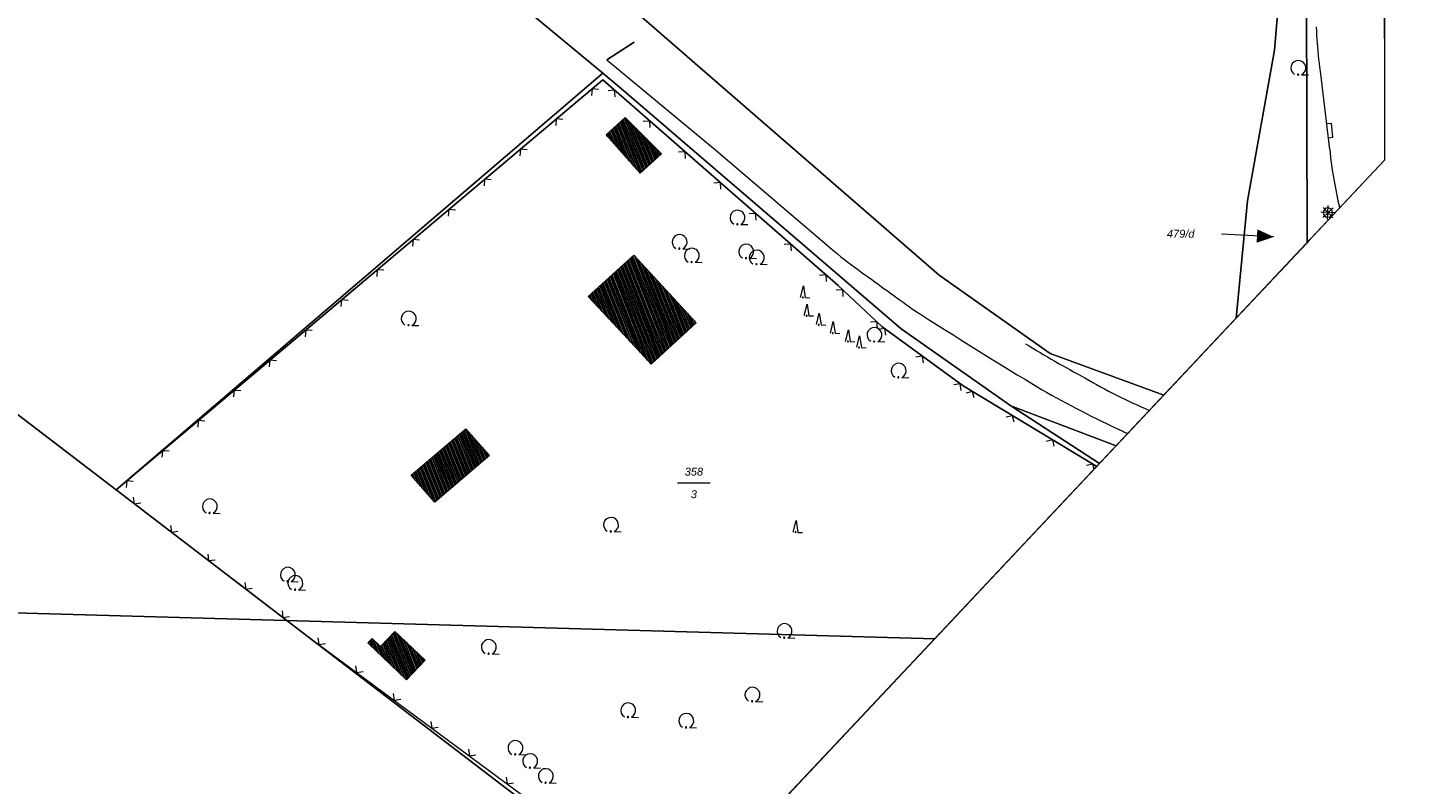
# Model space of a CAD drawing. Header units: metres. Extents: x 345144 to 348639, y 5629211 to 5635235.
# Tile 29 of 256: x 347890 to 348039, y 5630169 to 5630250. Entities that reach past the tile are written whole.
import ezdxf
from ezdxf.enums import TextEntityAlignment as Align

# ---------------------------------------------------------------- set-up
doc = ezdxf.new("R2010")
doc.units = ezdxf.units.M
doc.header["$MEASUREMENT"] = 0
for name, color, linetype in [('065-066 Ver_Entsorgung', 7, 'Continuous'), ('065-066 Ver_Entsorgung Ausg.', 7, 'Continuous'), ('081-083 Topographie', 7, 'Continuous'), ('AX Flurstück', 7, 'Continuous'), ('AX Gebäude', 7, 'Continuous'), ('Blatt', 7, 'Continuous'), ('Definitionslinie', 7, 'Continuous'), ('Gemeinde Lokation', 7, 'Continuous'), ('MG Präsentationsobjekt - Linie', 7, 'Continuous'), ('Ortsteil Lokation', 7, 'Continuous'), ('Präsentationsobjekt -Text (punktförmig)', 7, 'Continuous')]:
    doc.layers.add(name, color=color, linetype=linetype)
doc.styles.add('ARIALIT', font='ariali.ttf', dxfattribs={"height": 1})
pattern_1 = [(111.5294117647, (0, 0), (-0.186045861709, -0.07339575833), [])]

# ---------------------------------------------------------------- blocks, each defined once
blk = doc.blocks.new('alk_5742_nrw')
at = {"color": 134, "lineweight": 5, "true_color": 0x00b2b2, "flags": 128}
for points in [[(1, 0), (-1, 0)], [(0.707333, -0.707333), (-0.707333, 0.707333)], [(-0.707333, -0.707333), (0.707333, 0.707333)], [(0, -1), (0, 1)]]:
    blk.add_lwpolyline(points, dxfattribs=at)
at = {"color": 134, "lineweight": 5, "true_color": 0x00b2b2}
for start, end in [(0, 180), (180, 0)]:
    blk.add_arc((0, 0), 0.666667, start, end, dxfattribs=at)
blk = doc.blocks.new('alk_7100_nrwx2')
at = {"true_color": 0x2e2e2e}
h = blk.add_hatch(color=250, dxfattribs=at)
edge = h.paths.add_edge_path(flags=0)
edge.add_arc((0.024073, -0.597267), 0.057254, 180, 360, ccw=False)
edge.add_arc((0.024073, -0.597267), 0.057255, 0, 180, ccw=False)
at = {"color": 250, "lineweight": 5, "true_color": 0x2e2e2e, "flags": 128}
blk.add_lwpolyline([(0.349382, -0.597267), (1, -0.597267)], dxfattribs=at)
at = {"color": 250, "lineweight": 5, "true_color": 0x2e2e2e}
for centre, radius, start, end in [((0.024073, 0.012362), 0.690995, -61.91481688, -118.08518312), ((0.024073, -0.597267), 0.057255, 0, 180), ((0.024073, -0.597267), 0.057254, 180, 0)]:
    blk.add_arc(centre, radius, start, end, dxfattribs=at)
blk = doc.blocks.new('alk_7200_nrwx2')
at = {"true_color": 0x2e2e2e}
h = blk.add_hatch(color=250, dxfattribs=at)
edge = h.paths.add_edge_path(flags=0)
edge.add_arc((-0.020544, -0.388118), 0.055525, 180, 360, ccw=False)
edge.add_arc((-0.020544, -0.388118), 0.055525, 0, 180, ccw=False)
at = {"color": 250, "lineweight": 5, "true_color": 0x2e2e2e, "flags": 128}
blk.add_lwpolyline([(-0.298168, -0.388118), (-0.020544, 1), (0.257079, -0.388118), (0.812326, -0.388118)], dxfattribs=at)
blk.add_lwpolyline([(-0.298168, -0.388118), (-0.020544, 1), (0.257079, -0.388118), (0.812326, -0.388118)], dxfattribs=at)
at = {"color": 250, "lineweight": 5, "true_color": 0x2e2e2e}
for start, end in [(0, 180), (180, 0)]:
    blk.add_arc((-0.020544, -0.388118), 0.055525, start, end, dxfattribs=at)
blk = doc.blocks.new('swc_strasseneinlauf')
at = {"color": 7, "lineweight": 5, "flags": 128}
blk.add_lwpolyline([(-1, 0), (-1, -0.666667), (1, -0.666667), (1, 0)], dxfattribs=at)

msp = doc.modelspace()

# ---------------------------------------------------------------- hatches: boundary and pattern name
at = {"layer": 'AX Gebäude', "true_color": 0x4f4f4f}
h = msp.add_hatch(dxfattribs=at)
h.set_pattern_fill('_USER', color=251, scale=0.2, angle=111.52941176, style=0, pattern_type=0)
h.set_pattern_definition(pattern_1)
h.paths.add_polyline_path([(347953.937, 5630240.201), (347957.821, 5630236.301), (347955.536, 5630234.242), (347951.91, 5630238.342)], flags=0)
h = msp.add_hatch(dxfattribs=at)
h.set_pattern_fill('_USER', color=251, scale=0.2, angle=111.52941176, style=0, pattern_type=0)
h.set_pattern_definition(pattern_1)
h.paths.add_polyline_path([(347954.85, 5630225.484), (347959.547, 5630220.41), (347954.715, 5630216.003), (347949.998, 5630221.088)], flags=0)
h = msp.add_hatch(dxfattribs=at)
h.set_pattern_fill('_USER', color=251, scale=0.2, angle=111.52941176, style=0, pattern_type=0)
h.set_pattern_definition(pattern_1)
h.paths.add_polyline_path([(347954.715, 5630216.003), (347959.547, 5630220.41), (347961.525, 5630218.257), (347956.712, 5630213.832)], flags=0)
h = msp.add_hatch(dxfattribs=at)
h.set_pattern_fill('_USER', color=251, scale=0.2, angle=111.52941176, style=0, pattern_type=0)
h.set_pattern_definition(pattern_1)
h.paths.add_polyline_path([(347931.071, 5630202.004), (347936.926, 5630206.949), (347939.461, 5630204.075), (347933.616, 5630199.119)], flags=0)
h = msp.add_hatch(dxfattribs=at)
h.set_pattern_fill('_USER', color=251, scale=0.2, angle=111.52941176, style=0, pattern_type=0)
h.set_pattern_definition(pattern_1)
h.paths.add_polyline_path([(347929.351, 5630185.287), (347932.58, 5630182.206), (347930.59, 5630180.122), (347926.454, 5630184.068), (347926.914, 5630184.55), (347927.821, 5630183.684)], flags=0)
at = {"layer": 'MG Präsentationsobjekt - Linie', "true_color": 0x5e5e5e}
msp.add_hatch(color=251, dxfattribs=at).paths.add_polyline_path([(348021.386252, 5630226.813822), (348021.460542, 5630228.251904), (348023.221, 5630227.44)], flags=0)

# ---------------------------------------------------------------- linework, layer by layer
at = {"layer": '081-083 Topographie', "color": 7, "linetype": 'Continuous', "lineweight": 5, "flags": 128}
for points in [[(347954.908, 5630248.237), (347951.98, 5630246.362), (347951.98, 5630246.362), (347963.606, 5630236.709), (347963.606, 5630236.709), (347970.665, 5630230.692), (347970.665, 5630230.692), (347976.254, 5630225.928)], [(348004.312912, 5630202.923293), (347990.047, 5630211.519), (347990.047, 5630211.519), (347981.353, 5630217.877), (347981.353, 5630217.877), (347976.679, 5630222.265), (347976.679, 5630222.265), (347951.539, 5630244.218), (347951.539, 5630244.218), (347899.556, 5630200.422), (347899.556, 5630200.422), (347919.325, 5630185.3), (347919.325, 5630185.3), (347947.238, 5630164.645), (347947.238, 5630164.645), (347957.701, 5630156.829), (347957.701, 5630156.829), (347967.03, 5630164.249), (347967.03, 5630164.249), (347970.721389, 5630167.189216)], [(347995.123, 5630209.379), (348004.587386, 5630203.215273)]]:
    msp.add_lwpolyline(points, dxfattribs=at)
at = {"layer": '081-083 Topographie', "color": 7, "linetype": 'Continuous', "lineweight": 5}
for centre, radius, start, end in [((347998.98, 5630252.39), 34.881349, -130.65652549, -124.40624455), ((348547.737, 5631004.477), 965.87082, -126.054452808, -125.661251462), ((348268.167, 5630659.543), 523.281626, -122.80769187, -121.02966712), ((348055.726, 5630311.696), 112.413347, -121.67722225, -117.94650344), ((348031.61, 5630260.328), 55.802119, -120.79154113, -112.85434343), ((348053.229, 5630306.74), 110.191945, -119.82485329, -114.75865317), ((348086.535, 5630379.727), 190.418593, -114.66169971, -114.4857128)]:
    msp.add_arc(centre, radius, start, end, dxfattribs=at)
at = {"layer": 'AX Flurstück', "color": 8, "linetype": 'Continuous', "lineweight": 13, "true_color": 0x808080, "flags": 128}
for points in [[(347830.284, 5630344.379), (347854.214, 5630340.555), (347874.314, 5630319.785), (347901.421, 5630292.657), (347925.246, 5630266.763), (347951.537, 5630244.941), (347899.556, 5630200.422), (347881.242, 5630214.415), (347842.401, 5630243.176), (347801.818, 5630272.224), (347765.359, 5630301.715), (347746.183, 5630322.314), (347712.462, 5630359.623), (347701.95, 5630369.295), (347754.722, 5630358.635), (347801.383, 5630349.756), (347830.284, 5630344.379)], [(347765.359, 5630301.715), (347801.818, 5630272.224), (347842.401, 5630243.176), (347881.242, 5630214.415), (347899.556, 5630200.422), (347919.325, 5630185.3), (347956.156, 5630157.126), (347958.059, 5630155.678), (347925.751, 5630136.356), (347886.936, 5630114.651), (347882.851, 5630109.11), (347871.8, 5630117.488), (347850.373, 5630134.161), (347829.057, 5630144.282), (347827.304, 5630145.182), (347811.512, 5630152.626), (347786.537, 5630166.237), (347763.911, 5630180.157), (347746.332, 5630191.713), (347729.001, 5630209.397), (347700.477, 5630240.688), (347659.27, 5630287.274), (347637.587, 5630310.521), (347607.693, 5630344.945)], [(348011.483, 5630210.551), (348006.37, 5630205.112), (347995.123, 5630209.379), (347983.42, 5630217.629), (347953.541, 5630243.279), (347951.537, 5630244.941), (347925.246, 5630266.763), (347901.421, 5630292.657), (347874.314, 5630319.785), (347854.214, 5630340.555), (347864.664, 5630338.89), (347878.806, 5630324.686), (347905.896, 5630297.139), (347932.373, 5630271.257), (347960.014, 5630247.179), (347987.486, 5630223.368), (347999.333, 5630214.992), (348011.483, 5630210.551)], [(348019.192, 5630218.751), (348011.483, 5630210.551), (347999.333, 5630214.992), (347987.486, 5630223.368), (347960.014, 5630247.179), (347932.373, 5630271.257), (347905.896, 5630297.139), (347878.806, 5630324.686), (347864.664, 5630338.89), (347892.538, 5630334.596), (347906.884, 5630329.33), (347940.999, 5630319.529), (347980.306, 5630310.187), (348018.392, 5630302.827), (348020.08, 5630299.046), (348025.629, 5630275.294), (348023.305, 5630247.39), (348020.399, 5630231.287), (348019.192, 5630218.751)], [(348026.781, 5630226.824), (348019.192, 5630218.751), (348020.399, 5630231.287), (348023.305, 5630247.39), (348025.629, 5630275.294), (348020.08, 5630299.046), (348018.392, 5630302.827), (348026.722, 5630302.429), (348026.686, 5630265.825), (348026.787, 5630227.195), (348026.781, 5630226.824)], [(348035.052, 5630235.623), (348026.863, 5630226.911), (348026.787, 5630227.195), (348026.686, 5630265.825), (348026.722, 5630302.429), (348034.965, 5630301.545), (348035.052, 5630235.623)], [(348004.587, 5630203.215), (347964.992, 5630161.095), (347958.059, 5630155.678), (347956.156, 5630157.126), (347919.325, 5630185.3), (347899.556, 5630200.422), (347951.537, 5630244.941), (347953.541, 5630243.279), (347983.42, 5630217.629), (347995.123, 5630209.379), (348004.587, 5630203.215)], [(348026.863, 5630226.911), (348026.781, 5630226.824), (348026.787, 5630227.195), (348026.863, 5630226.911)], [(348006.37, 5630205.112), (348004.587, 5630203.215), (347995.123, 5630209.379), (348006.37, 5630205.112)]]:
    msp.add_lwpolyline(points, dxfattribs=at)
at = {"layer": 'AX Gebäude', "color": 7, "linetype": 'Continuous', "lineweight": 5, "flags": 128}
for points in [[(347953.937, 5630240.201), (347957.821, 5630236.301), (347955.536, 5630234.242), (347951.91, 5630238.342), (347953.937, 5630240.201)], [(347954.85, 5630225.484), (347959.547, 5630220.41), (347954.715, 5630216.003), (347949.998, 5630221.088), (347954.85, 5630225.484)], [(347954.715, 5630216.003), (347959.547, 5630220.41), (347961.525, 5630218.257), (347956.712, 5630213.832), (347954.715, 5630216.003)], [(347931.071, 5630202.004), (347936.926, 5630206.949), (347939.461, 5630204.075), (347933.616, 5630199.119), (347931.071, 5630202.004)], [(347929.351, 5630185.287), (347932.58, 5630182.206), (347930.59, 5630180.122), (347926.454, 5630184.068), (347926.914, 5630184.55), (347927.821, 5630183.684), (347929.351, 5630185.287)]]:
    msp.add_lwpolyline(points, dxfattribs=at)
at = {"layer": 'Blatt', "color": 205, "linetype": 'Continuous', "lineweight": 5, "true_color": 0x873099, "flags": 128}
for points in [[(348035.052, 5630235.623), (347986.998, 5630184.504), (347853.351, 5630188.267), (347860.388, 5630438.144), (348035.781, 5630433.206), (348037.99, 5630386.322), (348038.853, 5630367.26), (348034.949, 5630313.579), (348035.052, 5630235.623)], [(347986.998, 5630184.504), (347849.115, 5630037.826), (347853.351, 5630188.267), (347986.998, 5630184.504)]]:
    msp.add_lwpolyline(points, dxfattribs=at)
at = {"layer": 'Definitionslinie', "color": 219, "linetype": 'Continuous', "lineweight": 5, "true_color": 0x5c3d57, "flags": 128}
msp.add_lwpolyline([(348029.188, 5630236.765), (348028.205, 5630245.135), (348028.205, 5630245.135), (348028.14575, 5630245.56475), (348028.094578, 5630245.995031), (348028.043406, 5630246.425313), (348028.000313, 5630246.856125), (348027.957219, 5630247.286937), (348027.922203, 5630247.718281), (348027.887188, 5630248.149625), (348027.86025, 5630248.5815), (348027.833313, 5630249.013375), (348027.814453, 5630249.445781), (348027.795594, 5630249.878188)], dxfattribs=at)
at = {"layer": 'Definitionslinie', "color": 7, "linetype": 'Continuous', "lineweight": 5, "flags": 128}
for points in [[(347951.98, 5630246.362), (347954.908, 5630248.237)], [(347951.98, 5630246.362), (347963.606, 5630236.709)], [(347899.556, 5630200.422), (347951.539, 5630244.218)], [(347951.539, 5630244.218), (347976.679, 5630222.265)], [(347951.107, 5630243.2), (347950.402, 5630243.26), (347950.342, 5630242.556)], [(347951.107, 5630243.2), (347950.402, 5630243.26), (347950.342, 5630242.556)], [(347952.858, 5630242.402), (347952.81, 5630243.108), (347952.105, 5630243.06)], [(347952.858, 5630242.402), (347952.81, 5630243.108), (347952.105, 5630243.06)], [(347947.283, 5630239.978), (347946.578, 5630240.039), (347946.518, 5630239.334)], [(347947.283, 5630239.978), (347946.578, 5630240.039), (347946.518, 5630239.334)], [(347956.624, 5630239.113), (347956.577, 5630239.819), (347955.871, 5630239.771)], [(347956.624, 5630239.113), (347956.577, 5630239.819), (347955.871, 5630239.771)], [(347943.459, 5630236.757), (347942.755, 5630236.817), (347942.694, 5630236.113)], [(347943.459, 5630236.757), (347942.755, 5630236.817), (347942.694, 5630236.113)], [(347960.391, 5630235.825), (347960.343, 5630236.53), (347959.637, 5630236.482)], [(347960.391, 5630235.825), (347960.343, 5630236.53), (347959.637, 5630236.482)], [(347963.606, 5630236.709), (347970.665, 5630230.692)], [(347939.635, 5630233.535), (347938.931, 5630233.596), (347938.871, 5630232.891)], [(347939.635, 5630233.535), (347938.931, 5630233.596), (347938.871, 5630232.891)], [(347964.157, 5630232.536), (347964.109, 5630233.242), (347963.404, 5630233.194)], [(347964.157, 5630232.536), (347964.109, 5630233.242), (347963.404, 5630233.194)], [(347935.812, 5630230.314), (347935.107, 5630230.374), (347935.047, 5630229.669)], [(347935.812, 5630230.314), (347935.107, 5630230.374), (347935.047, 5630229.669)], [(347970.665, 5630230.692), (347976.254, 5630225.928)], [(347967.923, 5630229.247), (347967.875, 5630229.953), (347967.17, 5630229.905)], [(347967.923, 5630229.247), (347967.875, 5630229.953), (347967.17, 5630229.905)], [(347931.988, 5630227.092), (347931.283, 5630227.152), (347931.223, 5630226.448)], [(347931.988, 5630227.092), (347931.283, 5630227.152), (347931.223, 5630226.448)], [(347971.689, 5630225.959), (347971.641, 5630226.664), (347970.936, 5630226.616)], [(347971.689, 5630225.959), (347971.641, 5630226.664), (347970.936, 5630226.616)], [(347928.164, 5630223.871), (347927.459, 5630223.931), (347927.399, 5630223.226)], [(347928.164, 5630223.871), (347927.459, 5630223.931), (347927.399, 5630223.226)], [(347975.455, 5630222.67), (347975.408, 5630223.375), (347974.702, 5630223.328)], [(347975.455, 5630222.67), (347975.408, 5630223.375), (347974.702, 5630223.328)], [(347977.216, 5630221.075), (347977.193, 5630221.782), (347976.487, 5630221.76)], [(347977.216, 5630221.075), (347977.193, 5630221.782), (347976.487, 5630221.76)], [(347976.679, 5630222.265), (347981.353, 5630217.877)], [(347924.34, 5630220.649), (347923.636, 5630220.709), (347923.575, 5630220.005)], [(347924.34, 5630220.649), (347923.636, 5630220.709), (347923.575, 5630220.005)], [(347980.861, 5630217.653), (347980.839, 5630218.36), (347980.132, 5630218.338)], [(347980.861, 5630217.653), (347980.839, 5630218.36), (347980.132, 5630218.338)], [(347920.516, 5630217.427), (347919.812, 5630217.488), (347919.752, 5630216.783)], [(347920.516, 5630217.427), (347919.812, 5630217.488), (347919.752, 5630216.783)], [(347981.773, 5630216.951), (347981.664, 5630217.65), (347980.965, 5630217.541)], [(347981.773, 5630216.951), (347981.664, 5630217.65), (347980.965, 5630217.541)], [(347981.353, 5630217.877), (347990.047, 5630211.519)], [(347916.693, 5630214.206), (347915.988, 5630214.266), (347915.928, 5630213.562)], [(347916.693, 5630214.206), (347915.988, 5630214.266), (347915.928, 5630213.562)], [(347985.808, 5630213.999), (347985.7, 5630214.698), (347985.001, 5630214.59)], [(347985.808, 5630213.999), (347985.7, 5630214.698), (347985.001, 5630214.59)], [(347912.869, 5630210.984), (347912.164, 5630211.044), (347912.104, 5630210.34)], [(347912.869, 5630210.984), (347912.164, 5630211.044), (347912.104, 5630210.34)], [(347989.844, 5630211.048), (347989.736, 5630211.746), (347989.037, 5630211.638)], [(347989.844, 5630211.048), (347989.736, 5630211.746), (347989.037, 5630211.638)], [(347990.047, 5630211.519), (348004.312912, 5630202.923293)], [(347991.21, 5630210.234), (347991.04, 5630210.921), (347990.354, 5630210.75)], [(347991.21, 5630210.234), (347991.04, 5630210.921), (347990.354, 5630210.75)], [(347995.123, 5630209.379), (348004.587386, 5630203.215273)], [(347909.045, 5630207.763), (347908.34, 5630207.823), (347908.28, 5630207.118)], [(347909.045, 5630207.763), (347908.34, 5630207.823), (347908.28, 5630207.118)], [(347995.493, 5630207.654), (347995.323, 5630208.34), (347994.636, 5630208.17)], [(347995.493, 5630207.654), (347995.323, 5630208.34), (347994.636, 5630208.17)], [(347999.776, 5630205.073), (347999.605, 5630205.76), (347998.919, 5630205.589)], [(347999.776, 5630205.073), (347999.605, 5630205.76), (347998.919, 5630205.589)], [(347905.221, 5630204.541), (347904.517, 5630204.601), (347904.456, 5630203.897)], [(347905.221, 5630204.541), (347904.517, 5630204.601), (347904.456, 5630203.897)], [(348004.026794, 5630202.618926), (348003.888, 5630203.179), (348003.202, 5630203.009)], [(348004.026794, 5630202.618926), (348003.888, 5630203.179), (348003.202, 5630203.009)], [(347899.556, 5630200.422), (347919.325, 5630185.3)], [(347901.397, 5630201.32), (347900.693, 5630201.38), (347900.633, 5630200.675)], [(347901.397, 5630201.32), (347900.693, 5630201.38), (347900.633, 5630200.675)], [(347901.404, 5630199.638), (347901.498, 5630198.937), (347902.199, 5630199.03)], [(347901.404, 5630199.638), (347901.498, 5630198.937), (347902.199, 5630199.03)], [(347905.376, 5630196.6), (347905.469, 5630195.899), (347906.17, 5630195.992)], [(347905.376, 5630196.6), (347905.469, 5630195.899), (347906.17, 5630195.992)], [(347909.347, 5630193.562), (347909.441, 5630192.861), (347910.141, 5630192.954)], [(347909.347, 5630193.562), (347909.441, 5630192.861), (347910.141, 5630192.954)], [(347913.318, 5630190.524), (347913.412, 5630189.823), (347914.113, 5630189.917)], [(347913.318, 5630190.524), (347913.412, 5630189.823), (347914.113, 5630189.917)], [(347917.29, 5630187.486), (347917.383, 5630186.785), (347918.084, 5630186.879)], [(347917.29, 5630187.486), (347917.383, 5630186.785), (347918.084, 5630186.879)], [(347919.325, 5630185.3), (347947.238, 5630164.645)], [(347921.119, 5630184.594), (347921.224, 5630183.895), (347921.923, 5630184)], [(347921.119, 5630184.594), (347921.224, 5630183.895), (347921.923, 5630184)], [(347925.138, 5630181.62), (347925.243, 5630180.921), (347925.942, 5630181.025)], [(347925.138, 5630181.62), (347925.243, 5630180.921), (347925.942, 5630181.025)], [(347929.158, 5630178.646), (347929.262, 5630177.947), (347929.962, 5630178.051)], [(347929.158, 5630178.646), (347929.262, 5630177.947), (347929.962, 5630178.051)], [(347933.177, 5630175.672), (347933.282, 5630174.973), (347933.981, 5630175.077)], [(347933.177, 5630175.672), (347933.282, 5630174.973), (347933.981, 5630175.077)], [(347937.196, 5630172.698), (347937.301, 5630171.998), (347938, 5630172.103)], [(347937.196, 5630172.698), (347937.301, 5630171.998), (347938, 5630172.103)], [(347941.215, 5630169.724), (347941.32, 5630169.024), (347942.019, 5630169.129)], [(347941.215, 5630169.724), (347941.32, 5630169.024), (347942.019, 5630169.129)]]:
    msp.add_lwpolyline(points, dxfattribs=at)
at = {"layer": 'Definitionslinie', "color": 219, "linetype": 'Continuous', "lineweight": 5, "true_color": 0x5c3d57}
msp.add_arc((348077.879, 5630241.842), 48.954546, -174.0472923, -166.62446755, dxfattribs=at)
at = {"layer": 'Definitionslinie', "color": 7, "linetype": 'Continuous', "lineweight": 5}
for centre, radius, start, end in [((347998.98, 5630252.39), 34.881349, -130.65652549, -124.40624455), ((348547.737, 5631004.477), 965.87082, -126.054452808, -125.661251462), ((348268.167, 5630659.543), 523.281626, -122.80769187, -121.02966712), ((348055.726, 5630311.696), 112.413347, -121.67722225, -117.94650344), ((348031.61, 5630260.328), 55.802119, -120.79154113, -112.85434343), ((348053.229, 5630306.74), 110.191945, -119.82485329, -114.75865317), ((348086.535, 5630379.727), 190.418593, -114.66169971, -114.4857128)]:
    msp.add_arc(centre, radius, start, end, dxfattribs=at)
at = {"layer": 'Gemeinde Lokation', "color": 7, "linetype": 'Continuous', "lineweight": 5, "flags": 128}
msp.add_lwpolyline([(348038.853, 5630367.26), (348034.949, 5630313.579), (348035.052, 5630235.623), (347842.523, 5630030.814), (347840.694, 5630028.85), (347836.221, 5630034.792), (347560.2, 5629786.859), (347555.509, 5629784.062), (347552.522, 5629780.253), (347552.464, 5629779.911), (347353.878, 5629601.534), (347339.344, 5629592.459), (347329.704, 5629582.807), (347328.091, 5629581.912)], dxfattribs=at)
at = {"layer": 'MG Präsentationsobjekt - Linie', "color": 251, "linetype": 'Continuous', "lineweight": 13, "true_color": 0x5e5e5e, "flags": 128}
msp.add_lwpolyline([(348023.221, 5630227.44), (348017.646, 5630227.728)], dxfattribs=at)
at = {"layer": 'Ortsteil Lokation', "color": 7, "linetype": 'Continuous', "lineweight": 5, "flags": 128}
msp.add_lwpolyline([(348038.853, 5630367.26), (348034.949, 5630313.579), (348035.052, 5630235.623), (347842.523, 5630030.814), (347839.821, 5630027.912), (347828.052, 5630016.018), (347798.598, 5629984.84), (347795.655, 5629981.598), (347782.78, 5629957.407), (347757.489, 5629908.536), (347755.146, 5629904.985), (347752.414, 5629902.583), (347733.341, 5629885.812), (347727.245, 5629881.676), (347723.38, 5629879.863), (347673.901, 5629857.852), (347663.472, 5629853.213), (347623.559, 5629825.49), (347620.139, 5629822.607), (347585.024, 5629801.664), (347582.086, 5629799.912), (347555.509, 5629784.062), (347552.522, 5629780.253)], dxfattribs=at)
at = {"layer": 'Präsentationsobjekt -Text (punktförmig)', "color": 251, "linetype": 'Continuous', "lineweight": 13, "true_color": 0x5e5e5e, "flags": 128}
msp.add_lwpolyline([(347959.5394, 5630201.15952), (347963.0206, 5630201.15952)], dxfattribs=at)

# ---------------------------------------------------------------- block references
at = {"layer": '065-066 Ver_Entsorgung', "xscale": 0.75, "yscale": 0.75, "rotation": -2.325521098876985}
msp.add_blockref('alk_5742_nrw', (348029, 5630230.039), dxfattribs=at)
at = {"layer": '065-066 Ver_Entsorgung Ausg.', "xscale": 0.75, "yscale": 0.75, "rotation": 96.35482806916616}
msp.add_blockref('swc_strasseneinlauf', (348028.952, 5630238.772), dxfattribs=at)
at = {"layer": '081-083 Topographie'}
for name, p, xscale, yscale, rotation in [('alk_7100_nrwx2', (348025.817, 5630245.475), 1.15275, 1.15275, -2.325521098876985), ('alk_7100_nrwx2', (347965.918, 5630229.487), 1.15275, 1.15275, -2.325521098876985), ('alk_7100_nrwx2', (347959.728, 5630226.882), 1.15275, 1.15275, -2.325521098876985), ('alk_7100_nrwx2', (347961.032, 5630225.43), 1.15275, 1.15275, -2.325521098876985), ('alk_7100_nrwx2', (347966.842, 5630225.863), 1.15275, 1.15275, -2.326094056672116), ('alk_7100_nrwx2', (347967.967, 5630225.223), 1.15275, 1.15275, -2.325521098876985), ('alk_7200_nrwx2', (347972.96, 5630221.31), 0.9005, 0.9005, -2.325521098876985), ('alk_7200_nrwx2', (347973.352, 5630219.373), 0.9005, 0.9005, -2.326094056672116), ('alk_7100_nrwx2', (347930.792, 5630218.697), 1.15275, 1.15275, -2.325521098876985), ('alk_7200_nrwx2', (347974.647, 5630218.407), 0.9005, 0.9005, -2.325521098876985), ('alk_7200_nrwx2', (347976.144, 5630217.503), 0.9005, 0.9005, -2.326094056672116), ('alk_7200_nrwx2', (347977.762, 5630216.608), 0.9005, 0.9005, -2.325521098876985), ('alk_7200_nrwx2', (347978.955, 5630215.983), 0.9005, 0.9005, -2.325521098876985), ('alk_7100_nrwx2', (347980.539, 5630216.959), 1.15275, 1.15275, -2.325521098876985), ('alk_7100_nrwx2', (347983.118, 5630213.126), 1.15275, 1.15275, -2.326094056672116), ('alk_7100_nrwx2', (347909.548, 5630198.637), 1.15275, 1.15275, -2.325521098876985), ('alk_7100_nrwx2', (347952.399, 5630196.663), 1.15275, 1.15275, -2.326094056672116), ('alk_7200_nrwx2', (347972.174, 5630196.231), 0.9005, 0.9005, -2.325521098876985), ('alk_7100_nrwx2', (347917.881, 5630191.335), 1.15275, 1.15275, -2.324948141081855), ('alk_7100_nrwx2', (347918.679, 5630190.441), 1.15275, 1.15275, -2.325521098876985), ('alk_7100_nrwx2', (347970.933, 5630185.316), 1.15275, 1.15275, -2.326094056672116), ('alk_7100_nrwx2', (347939.344, 5630183.604), 1.15275, 1.15275, -2.326094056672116), ('alk_7100_nrwx2', (347967.502, 5630178.515), 1.15275, 1.15275, -2.326094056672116), ('alk_7100_nrwx2', (347954.232, 5630176.847), 1.15275, 1.15275, -2.326094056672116), ('alk_7100_nrwx2', (347960.44, 5630175.722), 1.15275, 1.15275, -2.326094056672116), ('alk_7100_nrwx2', (347942.194, 5630172.83), 1.15275, 1.15275, -2.326094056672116), ('alk_7100_nrwx2', (347943.759, 5630171.418), 1.15275, 1.15275, -2.326094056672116), ('alk_7100_nrwx2', (347945.433, 5630169.819), 1.15275, 1.15275, -2.326094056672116)]:
    msp.add_blockref(name, p, dxfattribs=dict(at, xscale=xscale, yscale=yscale, rotation=rotation))

# ---------------------------------------------------------------- texts
at = {"layer": 'Präsentationsobjekt -Text (punktförmig)', "color": 8, "true_color": 0x808080, "style": 'ARIALIT'}
for s, p in [('479/d', (348013.276, 5630227.783)), ('358', (347961.28, 5630202.36288)), ('3', (347961.28, 5630199.95616))]:
    msp.add_text(s, height=0.8421, dxfattribs=at).set_placement(p, align=Align.MIDDLE_CENTER)

doc.saveas('drawing.dxf')
